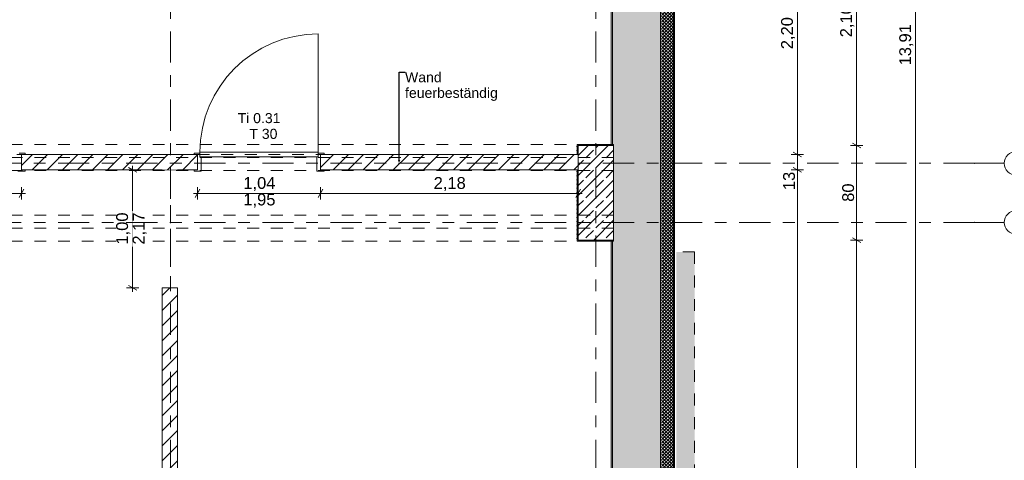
# Model space of a CAD drawing. Header units: metres. Extents: x -3.6 to 84.5, y -11 to 16.8.
# Tile 71 of 78: x 56.9 to 65.2, y 3.3 to 7.1. Entities that reach past the tile are written whole.
import ezdxf

# ---------------------------------------------------------------- set-up
doc = ezdxf.new("R2010")
doc.units = ezdxf.units.M
doc.header["$MEASUREMENT"] = 0
for name, pattern in [('Achse', [0.2, 0.1, -0.05, 0, -0.05]), ('Strichlinie doppelt', [0.546806, 0.264583, -0.105833, 0.070556, -0.105833]), ('Strichlinie eng', [0.115, 0.075, -0.04]), ('Untersicht', [0.1, 0.075, -0.025]), ('Wipeout_Contour', [1, 0, -1])]:
    doc.linetypes.add(name, pattern=pattern)
for name, color, linetype in [('152 - Bemaßung_ Beschriftung.Ausbau', 7, 'Continuous'), ('301 - Elemente.Linie', 7, 'Continuous'), ('302 - Elemente.Schraffur', 7, 'Continuous'), ('451 - Universal.Achsen Raster', 7, 'Continuous'), ('603 - Struktur.Bodenplatte_ Decke Roh', 7, 'Continuous'), ('604 - Struktur.Wand Aussen', 7, 'Continuous'), ('605 - Struktur.Wand Innen', 7, 'Continuous'), ('607 - Struktur.Stütze', 7, 'Continuous'), ('608 - Struktur.Träger', 7, 'Continuous'), ('650 - Abdeckung.Fußboden Aufbau', 7, 'Continuous')]:
    doc.layers.add(name, color=color, linetype=linetype)
doc.styles.add('ERSTELLTER_STIL_2', font='txt')
doc.dimstyles.new('ERSTELLTER_STIL__1', dxfattribs={"dimtxt": 0.1, "dimasz": 0.0532, "dimexe": 0.18, "dimexo": 0.0625, "dimgap": 0, "dimtad": 1, "dimtih": 1, "dimtoh": 1, "dimzin": 0, "dimdsep": 46, "dimtxsty": 'ERSTELLTER_STIL_2', "dimblk": 'ARROWHEAD_2', "dimblk1": 'ARROWHEAD_2', "dimblk2": 'ARROWHEAD_2', "dimcen": 0.09, "dimse1": 1, "dimse2": 1, "dimclrd": 7, "dimclre": 7, "dimclrt": 7, "dimazin": 0, "dimtfac": 1, "dimtdec": 4, "dimtmove": 0, "dimatfit": 3, "dimfxl": 1, "dimtolj": 1, "dimtzin": 0, "dimarcsym": 0})
doc.dimstyles.new('ERSTELLTER_STIL__2', dxfattribs={"dimtxt": 0.1, "dimasz": 0.0532, "dimexe": 0.18, "dimexo": 0.0625, "dimgap": 0, "dimtad": 1, "dimtih": 1, "dimtoh": 1, "dimzin": 0, "dimdsep": 46, "dimtxsty": 'ERSTELLTER_STIL_2', "dimblk": 'ARROWHEAD_2', "dimblk1": 'ARROWHEAD_2', "dimblk2": 'ARROWHEAD_2', "dimcen": 0.09, "dimse1": 1, "dimse2": 1, "dimclrd": 7, "dimclre": 7, "dimclrt": 7, "dimazin": 0, "dimtfac": 1, "dimtdec": 4, "dimtmove": 2, "dimatfit": 3, "dimfxl": 1, "dimtolj": 1, "dimtzin": 0, "dimarcsym": 0})
doc.dimstyles.new('ERSTELLTER_STIL__3', dxfattribs={"dimtxt": 0.1, "dimasz": 0.0532, "dimexe": 0.18, "dimexo": 0.0625, "dimgap": 0, "dimtad": 1, "dimzin": 0, "dimdsep": 46, "dimtxsty": 'ERSTELLTER_STIL_2', "dimblk": 'ARROWHEAD_2', "dimblk1": 'ARROWHEAD_2', "dimblk2": 'ARROWHEAD_2', "dimcen": 0.09, "dimse1": 1, "dimse2": 1, "dimclrd": 7, "dimclre": 7, "dimclrt": 7, "dimazin": 0, "dimtfac": 1, "dimtdec": 4, "dimtmove": 0, "dimatfit": 3, "dimfxl": 1, "dimtolj": 1, "dimtzin": 0, "dimarcsym": 0})
doc.dimstyles.new('ERSTELLTER_STIL__6', dxfattribs={"dimtxt": 0.18, "dimasz": 0.03648, "dimexe": 0.18, "dimexo": 0.0625, "dimgap": 0, "dimtad": 0, "dimtih": 1, "dimtoh": 1, "dimdec": 4, "dimzin": 0, "dimdsep": 46, "dimcen": 0.09, "dimadec": 0, "dimazin": 0, "dimtfac": 1, "dimtdec": 4, "dimtmove": 0, "dimatfit": 3, "dimldrblk": 'ARROWHEAD_11', "dimfxl": 1, "dimtolj": 1, "dimtzin": 0, "dimarcsym": 0})
pattern_1 = [(45, (0, 0), (-0.01767767, 0.01767767), [0, -0.025])]
pattern_2 = [(45, (0, 0), (-0.08485281, 0.08485281), []), (45, (-0.04243, 0.04243), (-0.08485281, 0.08485281), [0.09, -0.03])]
pattern_3 = [(45, (0, 0), (-0.06363961, 0.06363961), [])]

# ---------------------------------------------------------------- blocks, each defined once
blk = doc.blocks.new('*D19')
at = {"layer": '152 - Bemaßung_ Beschriftung.Ausbau', "color": 7, "linetype": 'Continuous', "lineweight": 5}
for p, q in [((57.8625, 5.795), (57.7575, 5.795)), ((57.845, 5.7748), (57.775, 5.8152)), ((57.81, 5.795), (57.81, 5.8292)), ((57.81, 4.795), (57.81, 5.795)), ((57.8625, 4.795), (57.7575, 4.795)), ((57.775, 4.8152), (57.845, 4.7748)), ((57.81, 4.7608), (57.81, 4.795))]:
    blk.add_line(p, q, dxfattribs=at)
at = {"color": 254, "linetype": 'Wipeout_Contour', "lineweight": 0, "ltscale": 231.937891}
blk.add_wipeout([(57.8088, 5.1432), (57.8088, 5.4468), (57.6713, 5.4468), (57.6713, 5.1432)], dxfattribs=at).dxf.layer = '152 - Bemaßung_ Beschriftung.Ausbau'
at = {"layer": '152 - Bemaßung_ Beschriftung.Ausbau', "color": 7, "lineweight": 5, "insert": (57.79, 5.162), "char_height": 0.1, "attachment_point": 7, "rotation": 90, "style": 'ERSTELLTER_STIL_2'}
blk.add_mtext('\\A1;{\\pql;\\fArial|b0|i0|c0|p38;1,00}', dxfattribs=at)
at = {"color": 254, "linetype": 'Wipeout_Contour', "lineweight": 0, "ltscale": 232.495538}
blk.add_wipeout([(57.9488, 5.1432), (57.9488, 5.4468), (57.8113, 5.4468), (57.8113, 5.1432)], dxfattribs=at).dxf.layer = '152 - Bemaßung_ Beschriftung.Ausbau'
at = {"layer": '152 - Bemaßung_ Beschriftung.Ausbau', "color": 7, "lineweight": 5, "insert": (57.93, 5.162), "char_height": 0.1, "attachment_point": 7, "rotation": 90, "style": 'ERSTELLTER_STIL_2'}
blk.add_mtext('\\A1;{\\pql;\\fArial|b0|i0|c0|p38;2,17}', dxfattribs=at)
blk = doc.blocks.new('ARROWHEAD_2')
at = {"color": 0, "linetype": 'Continuous', "lineweight": 0}
for p, q in [((0, 0), (-1, 0)), ((-0.38, -0.66), (0.38, 0.66))]:
    blk.add_line(p, q, dxfattribs=at)
blk = doc.blocks.new('ARROWHEAD_11')
at = {"color": 0, "linetype": 'Continuous', "lineweight": 0}
blk.add_line((0, 0), (-1, 0), dxfattribs=at)
at = {"color": 0, "linetype": 'Continuous', "lineweight": 0, "const_width": 0.25, "flags": 128}
blk.add_lwpolyline([(-0.125, 0, 1), (0.125, 0, 1)], format="xyb", close=True, dxfattribs=at)
blk = doc.blocks.new('*D54')
at = {"layer": '152 - Bemaßung_ Beschriftung.Ausbau', "color": 7, "linetype": 'Continuous', "lineweight": 5}
for p, q in [((53.7602, -4.025), (53.7198, -4.095)), ((53.74, -4.1125), (53.74, -4.0075)), ((53.74, -4.06), (62.275, -4.06)), ((62.2952, -4.025), (62.2548, -4.095)), ((62.275, -4.1125), (62.275, -4.0075))]:
    blk.add_line(p, q, dxfattribs=at)
at = {"layer": '152 - Bemaßung_ Beschriftung.Ausbau', "color": 7, "lineweight": 5, "char_height": 0.1, "attachment_point": 7, "style": 'ERSTELLTER_STIL_2'}
for s, insert in [('\\A1;{\\pql;\\fArial|b0|i0|c0|p38;8,53\\fArial|b0|i0|c0|p38;\\A1{\\H.66x;\\S5^  ;}}', (57.8494, -4.0594)), ('\\A1;{\\pql;\\fArial|b0|i0|c0|p38;11}', (62.2669, -4.0505))]:
    blk.add_mtext(s, dxfattribs=dict(at, insert=insert))
blk = doc.blocks.new('*D55')
at = {"layer": '152 - Bemaßung_ Beschriftung.Ausbau', "color": 7, "linetype": 'Continuous', "lineweight": 5}
for p, q in [((62.2952, -4.025), (62.2548, -4.095)), ((62.275, -4.1125), (62.275, -4.0075)), ((62.275, -4.06), (62.385, -4.06)), ((62.3648, -4.095), (62.4052, -4.025)), ((62.385, -4.1125), (62.385, -4.0075)), ((62.385, -4.06), (62.4192, -4.06))]:
    blk.add_line(p, q, dxfattribs=at)
blk = doc.blocks.new('*D96')
at = {"layer": '152 - Bemaßung_ Beschriftung.Ausbau', "color": 7, "linetype": 'Continuous', "lineweight": 5}
for p, q in [((63.435, 0.37), (63.435, 5.795)), ((63.4875, 0.37), (63.3825, 0.37)), ((63.4, 0.3902), (63.47, 0.3498)), ((63.435, 0.005), (63.435, 0.37)), ((63.4875, 0.005), (63.3825, 0.005)), ((63.4, 0.0252), (63.47, -0.0152)), ((63.435, -0.105), (63.435, 0.005))]:
    blk.add_line(p, q, dxfattribs=at)
at = {"layer": '152 - Bemaßung_ Beschriftung.Ausbau', "color": 7, "lineweight": 5, "insert": (63.4167, 0.0866), "char_height": 0.1, "attachment_point": 7, "rotation": 90, "style": 'ERSTELLTER_STIL_2'}
blk.add_mtext('\\A1;{\\pql;\\fArial|b0|i0|c0|p38;36\\fArial|b0|i0|c0|p38;\\A1{\\H.66x;\\S5^  ;}}', dxfattribs=at)
blk = doc.blocks.new('*D97')
at = {"layer": '152 - Bemaßung_ Beschriftung.Ausbau', "color": 7, "linetype": 'Continuous', "lineweight": 5}
for p, q in [((63.4875, 5.795), (63.3825, 5.795)), ((63.4, 5.8152), (63.47, 5.7748)), ((63.435, 0.37), (63.435, 5.795)), ((63.4, 0.3902), (63.47, 0.3498))]:
    blk.add_line(p, q, dxfattribs=at)
at = {"layer": '152 - Bemaßung_ Beschriftung.Ausbau', "color": 7, "lineweight": 5, "char_height": 0.1, "attachment_point": 7, "rotation": 90, "style": 'ERSTELLTER_STIL_2'}
for s, insert in [('\\A1;{\\pql;\\fArial|b0|i0|c0|p38;13}', (63.415, 5.623)), ('\\A1;{\\pql;\\fArial|b0|i0|c0|p38;5,42\\fArial|b0|i0|c0|p38;\\A1{\\H.66x;\\S5^  ;}}', (63.4344, 2.8485))]:
    blk.add_mtext(s, dxfattribs=dict(at, insert=insert))
blk = doc.blocks.new('*D98')
at = {"layer": '152 - Bemaßung_ Beschriftung.Ausbau', "color": 7, "linetype": 'Continuous', "lineweight": 5}
for p, q in [((63.4875, 5.925), (63.3825, 5.925)), ((63.4, 5.9452), (63.47, 5.9048)), ((63.435, 5.795), (63.435, 5.925)), ((63.4875, 5.795), (63.3825, 5.795)), ((63.4, 5.8152), (63.47, 5.7748))]:
    blk.add_line(p, q, dxfattribs=at)
blk = doc.blocks.new('*D99')
at = {"layer": '152 - Bemaßung_ Beschriftung.Ausbau', "color": 7, "linetype": 'Continuous', "lineweight": 5}
for p, q in [((63.4875, 8.125), (63.3825, 8.125)), ((63.4, 8.1452), (63.47, 8.1048)), ((63.435, 5.925), (63.435, 8.125)), ((63.4875, 5.925), (63.3825, 5.925)), ((63.4, 5.9452), (63.47, 5.9048))]:
    blk.add_line(p, q, dxfattribs=at)
at = {"layer": '152 - Bemaßung_ Beschriftung.Ausbau', "color": 7, "lineweight": 5, "char_height": 0.1, "attachment_point": 7, "rotation": 90, "style": 'ERSTELLTER_STIL_2'}
for s, insert in [('\\A1;{\\pql;\\fArial|b0|i0|c0|p38;13}', (63.415, 7.953)), ('\\A1;{\\pql;\\fArial|b0|i0|c0|p38;2,20}', (63.415, 6.8161))]:
    blk.add_mtext(s, dxfattribs=dict(at, insert=insert))
blk = doc.blocks.new('*D104')
at = {"layer": '152 - Bemaßung_ Beschriftung.Ausbau', "color": 7, "linetype": 'Continuous', "lineweight": 5}
for p, q in [((64.435, 13.805), (64.435, 13.8392)), ((64.4875, 13.805), (64.3825, 13.805)), ((64.47, 13.7848), (64.4, 13.8252)), ((64.435, -0.105), (64.435, 13.805)), ((64.4875, -0.105), (64.3825, -0.105)), ((64.4, -0.0848), (64.47, -0.1252)), ((64.435, -0.1392), (64.435, -0.105))]:
    blk.add_line(p, q, dxfattribs=at)
at = {"layer": '152 - Bemaßung_ Beschriftung.Ausbau', "color": 7, "lineweight": 5, "insert": (64.415, 6.679), "char_height": 0.1, "attachment_point": 7, "rotation": 90, "style": 'ERSTELLTER_STIL_2'}
blk.add_mtext('\\A1;{\\pql;\\fArial|b0|i0|c0|p38;13,91}', dxfattribs=at)
blk = doc.blocks.new('*D107')
at = {"layer": '152 - Bemaßung_ Beschriftung.Ausbau', "color": 7, "linetype": 'Continuous', "lineweight": 5}
for p, q in [((63.935, 0.7), (63.935, 5.2)), ((63.9875, 0.7), (63.8825, 0.7)), ((63.9, 0.7202), (63.97, 0.6798)), ((63.935, 0.25), (63.935, 0.7)), ((63.9875, 0.25), (63.8825, 0.25)), ((63.9, 0.2702), (63.97, 0.2298)), ((63.935, 0.005), (63.935, 0.25))]:
    blk.add_line(p, q, dxfattribs=at)
at = {"layer": '152 - Bemaßung_ Beschriftung.Ausbau', "color": 7, "lineweight": 5, "insert": (63.915, 0.3991), "char_height": 0.1, "attachment_point": 7, "rotation": 90, "style": 'ERSTELLTER_STIL_2'}
blk.add_mtext('\\A1;{\\pql;\\fArial|b0|i0|c0|p38;45}', dxfattribs=at)
blk = doc.blocks.new('*D108')
at = {"layer": '152 - Bemaßung_ Beschriftung.Ausbau', "color": 7, "linetype": 'Continuous', "lineweight": 5}
for p, q in [((63.9875, 5.2), (63.8825, 5.2)), ((63.9, 5.2202), (63.97, 5.1798)), ((63.935, 0.7), (63.935, 5.2)), ((63.9, 0.7202), (63.97, 0.6798))]:
    blk.add_line(p, q, dxfattribs=at)
at = {"layer": '152 - Bemaßung_ Beschriftung.Ausbau', "color": 7, "lineweight": 5, "insert": (63.915, 2.817), "char_height": 0.1, "attachment_point": 7, "rotation": 90, "style": 'ERSTELLTER_STIL_2'}
blk.add_mtext('\\A1;{\\pql;\\fArial|b0|i0|c0|p38;4,50}', dxfattribs=at)
blk = doc.blocks.new('*D109')
at = {"layer": '152 - Bemaßung_ Beschriftung.Ausbau', "color": 7, "linetype": 'Continuous', "lineweight": 5}
for p, q in [((63.9875, 6), (63.8825, 6)), ((63.9, 6.0202), (63.97, 5.9798)), ((63.935, 5.2), (63.935, 6)), ((63.9875, 5.2), (63.8825, 5.2)), ((63.9, 5.2202), (63.97, 5.1798))]:
    blk.add_line(p, q, dxfattribs=at)
at = {"layer": '152 - Bemaßung_ Beschriftung.Ausbau', "color": 7, "lineweight": 5, "insert": (63.915, 5.5241), "char_height": 0.1, "attachment_point": 7, "rotation": 90, "style": 'ERSTELLTER_STIL_2'}
blk.add_mtext('\\A1;{\\pql;\\fArial|b0|i0|c0|p38;80}', dxfattribs=at)
blk = doc.blocks.new('*D110')
at = {"layer": '152 - Bemaßung_ Beschriftung.Ausbau', "color": 7, "linetype": 'Continuous', "lineweight": 5}
for p, q in [((63.9875, 8.1), (63.8825, 8.1)), ((63.9, 8.1202), (63.97, 8.0798)), ((63.935, 6), (63.935, 8.1)), ((63.9875, 6), (63.8825, 6)), ((63.9, 6.0202), (63.97, 5.9798))]:
    blk.add_line(p, q, dxfattribs=at)
at = {"layer": '152 - Bemaßung_ Beschriftung.Ausbau', "color": 7, "lineweight": 5, "insert": (63.915, 6.917), "char_height": 0.1, "attachment_point": 7, "rotation": 90, "style": 'ERSTELLTER_STIL_2'}
blk.add_mtext('\\A1;{\\pql;\\fArial|b0|i0|c0|p38;2,10}', dxfattribs=at)
blk = doc.blocks.new('*D176')
at = {"layer": '152 - Bemaßung_ Beschriftung.Ausbau', "color": 7, "linetype": 'Continuous', "lineweight": 5}
for p, q in [((62.2952, 15.89), (62.2548, 15.82)), ((62.275, 15.8025), (62.275, 15.9075))]:
    blk.add_line(p, q, dxfattribs=at)
blk = doc.blocks.new('*D177')
at = {"layer": '152 - Bemaßung_ Beschriftung.Ausbau', "color": 7, "linetype": 'Continuous', "lineweight": 5}
for p, q in [((62.2952, 15.89), (62.2548, 15.82)), ((62.275, 15.8025), (62.275, 15.9075)), ((62.275, 15.855), (62.385, 15.855)), ((62.3648, 15.82), (62.4052, 15.89)), ((62.385, 15.8025), (62.385, 15.9075)), ((62.385, 15.855), (62.4192, 15.855))]:
    blk.add_line(p, q, dxfattribs=at)
blk = doc.blocks.new('*D183')
at = {"layer": '152 - Bemaßung_ Beschriftung.Ausbau', "color": 7, "linetype": 'Continuous', "lineweight": 5}
for p, q in [((62.2952, 14.89), (62.2548, 14.82)), ((62.275, 14.8025), (62.275, 14.9075))]:
    blk.add_line(p, q, dxfattribs=at)
blk = doc.blocks.new('*D184')
at = {"layer": '152 - Bemaßung_ Beschriftung.Ausbau', "color": 7, "linetype": 'Continuous', "lineweight": 5}
for p, q in [((62.2952, 14.89), (62.2548, 14.82)), ((62.275, 14.8025), (62.275, 14.9075)), ((62.275, 14.855), (62.385, 14.855)), ((62.3648, 14.82), (62.4052, 14.89)), ((62.385, 14.8025), (62.385, 14.9075)), ((62.385, 14.855), (62.4192, 14.855))]:
    blk.add_line(p, q, dxfattribs=at)
blk = doc.blocks.new('*D211')
at = {"layer": '152 - Bemaßung_ Beschriftung.Ausbau', "color": 7, "linetype": 'Continuous', "lineweight": 5}
for p, q in [((58.3258, 5.595), (58.36, 5.595)), ((58.3802, 5.63), (58.3398, 5.56)), ((58.36, 5.5425), (58.36, 5.6475)), ((58.36, 5.595), (59.4, 5.595)), ((59.4202, 5.63), (59.3798, 5.56)), ((59.4, 5.5425), (59.4, 5.6475))]:
    blk.add_line(p, q, dxfattribs=at)
at = {"layer": '152 - Bemaßung_ Beschriftung.Ausbau', "color": 7, "lineweight": 5, "char_height": 0.1, "attachment_point": 7, "style": 'ERSTELLTER_STIL_2'}
for s, insert in [('\\A1;{\\pql;\\fArial|b0|i0|c0|p38;1,04}', (58.747, 5.615)), ('\\A1;{\\pql;\\fArial|b0|i0|c0|p38;1,95}', (58.747, 5.475))]:
    blk.add_mtext(s, dxfattribs=dict(at, insert=insert))
blk = doc.blocks.new('*D212')
at = {"layer": '152 - Bemaßung_ Beschriftung.Ausbau', "color": 7, "linetype": 'Continuous', "lineweight": 5}
for p, q in [((59.4202, 5.63), (59.3798, 5.56)), ((59.4, 5.5425), (59.4, 5.6475)), ((59.4, 5.595), (61.58, 5.595)), ((61.5598, 5.56), (61.6002, 5.63)), ((61.58, 5.5425), (61.58, 5.6475)), ((61.58, 5.595), (61.6142, 5.595))]:
    blk.add_line(p, q, dxfattribs=at)
at = {"layer": '152 - Bemaßung_ Beschriftung.Ausbau', "color": 7, "lineweight": 5, "insert": (60.357, 5.615), "char_height": 0.1, "attachment_point": 7, "style": 'ERSTELLTER_STIL_2'}
blk.add_mtext('\\A1;{\\pql;\\fArial|b0|i0|c0|p38;2,18}', dxfattribs=at)
blk = doc.blocks.new('*D214')
at = {"layer": '152 - Bemaßung_ Beschriftung.Ausbau', "color": 7, "linetype": 'Continuous', "lineweight": 5}
for p, q in [((55.8502, 5.63), (55.8098, 5.56)), ((55.83, 5.5425), (55.83, 5.6475)), ((55.83, 5.595), (56.87, 5.595)), ((56.8498, 5.56), (56.8902, 5.63)), ((56.87, 5.5425), (56.87, 5.6475)), ((56.87, 5.595), (56.9042, 5.595))]:
    blk.add_line(p, q, dxfattribs=at)
at = {"layer": '152 - Bemaßung_ Beschriftung.Ausbau', "color": 7, "lineweight": 5, "char_height": 0.1, "attachment_point": 7, "style": 'ERSTELLTER_STIL_2'}
for s, insert in [('\\A1;{\\pql;\\fArial|b0|i0|c0|p38;1,04}', (56.217, 5.615)), ('\\A1;{\\pql;\\fArial|b0|i0|c0|p38;1,95}', (56.217, 5.475))]:
    blk.add_mtext(s, dxfattribs=dict(at, insert=insert))
blk = doc.blocks.new('*D278')
at = {"layer": '152 - Bemaßung_ Beschriftung.Ausbau', "color": 7, "linetype": 'Continuous', "lineweight": 5}
for p, q in [((54.6202, 15.39), (54.5798, 15.32)), ((54.6, 15.3025), (54.6, 15.4075)), ((54.6, 15.355), (61.87, 15.355)), ((61.8902, 15.39), (61.8498, 15.32)), ((61.87, 15.3025), (61.87, 15.4075))]:
    blk.add_line(p, q, dxfattribs=at)
at = {"layer": '152 - Bemaßung_ Beschriftung.Ausbau', "color": 7, "lineweight": 5, "insert": (58.102, 15.375), "char_height": 0.1, "attachment_point": 7, "style": 'ERSTELLTER_STIL_2'}
blk.add_mtext('\\A1;{\\pql;\\fArial|b0|i0|c0|p38;7,27}', dxfattribs=at)
blk = doc.blocks.new('*D279')
at = {"layer": '152 - Bemaßung_ Beschriftung.Ausbau', "color": 7, "linetype": 'Continuous', "lineweight": 5}
for p, q in [((61.8902, 15.39), (61.8498, 15.32)), ((61.87, 15.3025), (61.87, 15.4075)), ((61.87, 15.355), (62.275, 15.355)), ((62.2952, 15.39), (62.2548, 15.32)), ((62.275, 15.3025), (62.275, 15.4075))]:
    blk.add_line(p, q, dxfattribs=at)
at = {"layer": '152 - Bemaßung_ Beschriftung.Ausbau', "color": 7, "lineweight": 5, "char_height": 0.1, "attachment_point": 7, "style": 'ERSTELLTER_STIL_2'}
for s, insert in [('\\A1;{\\pql;\\fArial|b0|i0|c0|p38;40\\fArial|b0|i0|c0|p38;\\A1{\\H.66x;\\S5^  ;}}', (61.9716, 15.3734)), ('\\A1;{\\pql;\\fArial|b0|i0|c0|p38;11}', (62.2661, 15.3645))]:
    blk.add_mtext(s, dxfattribs=dict(at, insert=insert))
blk = doc.blocks.new('*D280')
at = {"layer": '152 - Bemaßung_ Beschriftung.Ausbau', "color": 7, "linetype": 'Continuous', "lineweight": 5}
for p, q in [((62.2952, 15.39), (62.2548, 15.32)), ((62.275, 15.3025), (62.275, 15.4075)), ((62.275, 15.355), (62.385, 15.355)), ((62.3648, 15.32), (62.4052, 15.39)), ((62.385, 15.3025), (62.385, 15.4075)), ((62.385, 15.355), (62.4192, 15.355))]:
    blk.add_line(p, q, dxfattribs=at)
blk = doc.blocks.new('*D311')
at = {"layer": '152 - Bemaßung_ Beschriftung.Ausbau', "color": 7, "linetype": 'Continuous', "lineweight": 5}
for p, q in [((58.2102, -4.525), (58.1698, -4.595)), ((58.19, -4.6125), (58.19, -4.5075)), ((58.19, -4.56), (61.87, -4.56)), ((61.8902, -4.525), (61.8498, -4.595)), ((61.87, -4.6125), (61.87, -4.5075))]:
    blk.add_line(p, q, dxfattribs=at)
at = {"layer": '152 - Bemaßung_ Beschriftung.Ausbau', "color": 7, "lineweight": 5, "insert": (59.897, -4.54), "char_height": 0.1, "attachment_point": 7, "style": 'ERSTELLTER_STIL_2'}
blk.add_mtext('\\A1;{\\pql;\\fArial|b0|i0|c0|p38;3,68}', dxfattribs=at)
blk = doc.blocks.new('*D312')
at = {"layer": '152 - Bemaßung_ Beschriftung.Ausbau', "color": 7, "linetype": 'Continuous', "lineweight": 5}
for p, q in [((61.8902, -4.525), (61.8498, -4.595)), ((61.87, -4.6125), (61.87, -4.5075)), ((61.87, -4.56), (62.275, -4.56)), ((62.2952, -4.525), (62.2548, -4.595)), ((62.275, -4.6125), (62.275, -4.5075))]:
    blk.add_line(p, q, dxfattribs=at)
at = {"layer": '152 - Bemaßung_ Beschriftung.Ausbau', "color": 7, "lineweight": 5, "char_height": 0.1, "attachment_point": 7, "style": 'ERSTELLTER_STIL_2'}
for s, insert in [('\\A1;{\\pql;\\fArial|b0|i0|c0|p38;40\\fArial|b0|i0|c0|p38;\\A1{\\H.66x;\\S5^  ;}}', (61.9716, -4.5416)), ('\\A1;{\\pql;\\fArial|b0|i0|c0|p38;11}', (62.2623, -4.5505))]:
    blk.add_mtext(s, dxfattribs=dict(at, insert=insert))
blk = doc.blocks.new('*D313')
at = {"layer": '152 - Bemaßung_ Beschriftung.Ausbau', "color": 7, "linetype": 'Continuous', "lineweight": 5}
for p, q in [((62.2952, -4.525), (62.2548, -4.595)), ((62.275, -4.6125), (62.275, -4.5075)), ((62.275, -4.56), (62.385, -4.56)), ((62.3648, -4.595), (62.4052, -4.525)), ((62.385, -4.6125), (62.385, -4.5075)), ((62.385, -4.56), (62.4192, -4.56))]:
    blk.add_line(p, q, dxfattribs=at)

msp = doc.modelspace()

# ---------------------------------------------------------------- hatches: boundary and pattern name
at = {"layer": '302 - Elemente.Schraffur', "linetype": 'Continuous', "lineweight": 0, "true_color": 0x2f2f2f}
msp.add_hatch(color=250, dxfattribs=at).paths.add_polyline_path([(62.565, 5.1), (62.41, 5.1), (62.41, -1.7492), (62.565, -1.7492)])
at = {"layer": '604 - Struktur.Wand Aussen', "linetype": 'Continuous', "lineweight": 0, "true_color": 0x000000}
h = msp.add_hatch(dxfattribs=at)
h.set_pattern_fill('Verputz_0001', color=18, style=0, pattern_type=2)
h.set_pattern_definition([(0, (0, 0), (0, 0.08660254), [0, -0.05]), (0, (0.025, 0.0433), (0, 0.08660254), [0, -0.05])])
h.paths.add_polyline_path([(62.385, 13.805), (62.385, -0.105), (62.395, -0.105), (62.395, 13.805)])
h = msp.add_hatch(dxfattribs=at)
h.set_pattern_fill('Dämmung__hart_2_0001', color=18, style=0, pattern_type=2)
h.set_pattern_definition([(135, (0, 0), (0.0141421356, 0.0141421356), []), (225, (0, 0), (-0.0141421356, 0.0141421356), [])])
h.paths.add_polyline_path([(62.285, 13.705), (62.285, -0.005), (62.385, -0.005), (62.385, 13.705)])
h = msp.add_hatch(dxfattribs=at)
h.set_pattern_fill('Beton__Stahlbeton_0001', color=18, style=0, pattern_type=2)
h.set_pattern_definition(pattern_2)
h.paths.add_polyline_path([(61.87, 0.7), (61.88, 0.7), (61.88, 0.37), (62.275, 0.37), (62.275, 13.31), (61.88, 13.31), (61.88, 13), (61.87, 13), (61.87, 8.5), (61.88, 8.5), (61.88, 8.1), (61.87, 8.1), (61.87, 6), (61.88, 6), (61.88, 5.2), (61.87, 5.2)])
h = msp.add_hatch(dxfattribs=at)
h.set_pattern_fill('Gips_0001', color=18, style=0, pattern_type=2)
h.set_pattern_definition(pattern_1)
h.paths.add_polyline_path([(61.86, 6.01), (61.87, 6.01), (61.87, 8.09), (61.86, 8.09)])
h = msp.add_hatch(dxfattribs=at)
h.set_pattern_fill('Gips_0001', color=18, style=0, pattern_type=2)
h.set_pattern_definition(pattern_1)
h.paths.add_polyline_path([(61.87, 5.19), (61.86, 5.19), (61.86, 0.71), (61.87, 0.71)])
at = {"layer": '607 - Struktur.Stütze', "linetype": 'Continuous', "lineweight": 0, "true_color": 0x000000}
h = msp.add_hatch(dxfattribs=at)
h.set_pattern_fill('Gips_0001', color=18, style=0, pattern_type=2)
h.set_pattern_definition(pattern_1)
h.paths.add_polyline_path([(61.86, 6), (61.87, 6), (61.87, 6.01), (61.86, 6.01)])
h = msp.add_hatch(dxfattribs=at)
h.set_pattern_fill('Gips_0001', color=18, style=0, pattern_type=2)
h.set_pattern_definition(pattern_1)
h.paths.add_polyline_path([(61.86, 5.19), (61.87, 5.19), (61.87, 5.2), (61.86, 5.2)])

# ---------------------------------------------------------------- linework, layer by layer
at = {"layer": '301 - Elemente.Linie', "color": 253, "linetype": 'Strichlinie eng', "lineweight": 13, "true_color": 0xa0a0a0, "flags": 128}
for points in [[(62.565, 5.1), (62.41, 5.1)], [(62.565, 5.1), (62.565, -1.7494)]]:
    msp.add_lwpolyline(points, dxfattribs=at)
at = {"layer": '451 - Universal.Achsen Raster', "color": 160, "linetype": 'Strichlinie doppelt', "lineweight": 9, "true_color": 0x3232ff}
for p, q in [((61.73, -10.585), (61.73, 16.355)), ((64.935, 5.85), (65.185, 5.85)), ((64.935, 5.35), (65.185, 5.35))]:
    msp.add_line(p, q, dxfattribs=at)
at = {"layer": '451 - Universal.Achsen Raster', "color": 160, "linetype": 'Continuous', "lineweight": 9, "true_color": 0x3232ff}
for centre in [(65.285, 5.85), (65.285, 5.35)]:
    msp.add_circle(centre, 0.1, dxfattribs=at)
at = {"layer": '451 - Universal.Achsen Raster', "color": 160, "linetype": 'Strichlinie doppelt', "lineweight": 9, "true_color": 0x3232ff}
for p in [(64.935, 5.85), (64.935, 5.85), (64.935, 5.35), (64.935, 5.35)]:
    msp.add_point(p, dxfattribs=at)
at = {"layer": '603 - Struktur.Bodenplatte_ Decke Roh', "color": 7, "linetype": 'Continuous', "lineweight": 13, "flags": 128}
msp.add_lwpolyline([(-0.015, 0.005), (52.315, 0.005), (52.315, 0.045), (54.38, 0.045), (54.38, 0.005), (62.275, 0.005), (62.275, 13.695), (-0.015, 13.695)], close=True, dxfattribs=at)
at = {"layer": '604 - Struktur.Wand Aussen', "color": 7, "linetype": 'Continuous', "lineweight": 13}
msp.add_line((62.385, -0.005), (62.385, 13.705), dxfattribs=at)
at = {"layer": '604 - Struktur.Wand Aussen', "color": 7, "linetype": 'Continuous', "lineweight": 18}
for p, q in [((62.275, 0.37), (62.275, 13.31)), ((61.87, 8.1), (61.87, 6)), ((61.87, 5.2), (61.87, 0.7))]:
    msp.add_line(p, q, dxfattribs=at)
at = {"layer": '604 - Struktur.Wand Aussen', "color": 7, "linetype": 'Continuous', "lineweight": 13, "flags": 128}
for points in [[(62.395, -0.115), (62.395, 13.805)], [(61.86, 8.09), (61.86, 6.01)], [(61.86, 5.19), (61.86, 0.71)]]:
    msp.add_lwpolyline(points, dxfattribs=at)
at = {"layer": '605 - Struktur.Wand Innen', "color": 7, "linetype": 'Continuous', "lineweight": 18}
msp.add_line((58.19, 5.795), (58.06, 5.795), dxfattribs=at)
msp.add_line((58.19, 5.795), (58.06, 5.795), dxfattribs=at)
at = {"layer": '608 - Struktur.Träger', "color": 7, "linetype": 'Untersicht', "lineweight": 13}
for p, q in [((0.38, 6.01), (61.88, 6.01)), ((61.88, 5.79), (61.88, 6.01)), ((0.38, 5.41), (61.88, 5.41)), ((61.88, 5.19), (61.88, 5.41)), ((0.38, 5.19), (61.88, 5.19))]:
    msp.add_line(p, q, dxfattribs=at)
at = {"layer": '608 - Struktur.Träger', "color": 7, "linetype": 'Achse', "lineweight": 9}
msp.add_line((0.38, 5.3), (61.88, 5.3), dxfattribs=at)
at = {"layer": '650 - Abdeckung.Fußboden Aufbau', "color": 7, "linetype": 'Continuous', "lineweight": 13, "flags": 128}
for points in [[(61.57, 5.925), (61.57, 6.01), (61.86, 6.01), (61.86, 8.09), (61.57, 8.09), (61.57, 8.125), (56.86, 8.125)], [(58.13, 5.795), (56.87, 5.795), (56.87, 5.925)], [(56.87, 5.925), (58.36, 5.925)], [(58.13, 4.795), (58.19, 4.795), (58.19, 0.71), (58.29, 0.71), (58.29, 0.38), (61.57, 0.38), (61.57, 0.71), (61.86, 0.71), (61.86, 5.19), (61.57, 5.19), (61.57, 5.795), (59.4, 5.795), (59.4, 5.925)], [(58.36, 5.925), (58.36, 5.795), (58.13, 5.795)], [(59.4, 5.925), (61.57, 5.925)], [(54.69, 5.19), (54.59, 5.19), (54.59, 0.71), (54.69, 0.71), (54.69, 0.38), (57.97, 0.38), (57.97, 0.71), (58.06, 0.71), (58.06, 4.795), (58.13, 4.795)]]:
    msp.add_lwpolyline(points, dxfattribs=at)
at = {"layer": '650 - Abdeckung.Fußboden Aufbau', "color": 7, "linetype": 'Strichlinie eng', "lineweight": 13, "flags": 128}
for points in [[(55.83, 5.925), (56.87, 5.925)], [(58.36, 5.925), (59.4, 5.925)], [(58.13, 4.795), (58.13, 5.795)]]:
    msp.add_lwpolyline(points, dxfattribs=at)

# ---------------------------------------------------------------- texts
at = {"layer": '152 - Bemaßung_ Beschriftung.Ausbau', "color": 7, "linetype": 'Continuous', "lineweight": 9, "insert": (60.1149, 6.621), "char_height": 0.085, "attachment_point": 1, "line_spacing_factor": 0.930574, "style": 'ERSTELLTER_STIL_2'}
msp.add_mtext('\\A1;{\\pql;\\fArial|b0|i0|c0|p38;Wand\\P\\pql;\\fArial|b0|i0|c0|p38;feuerbeständig}', dxfattribs=at)
at = {"layer": '605 - Struktur.Wand Innen', "color": 7, "lineweight": 9, "char_height": 0.085, "style": 'ERSTELLTER_STIL_2'}
for s, insert, attachment_point in [('\\A1;{\\pqc;\\pt0;\\fArial|b0|i0|c0|p38;Ti 0.31}', (58.88, 6.1891), 8), ('\\A1;{\\pqr;\\pt0;\\fArial|b0|i0|c0|p38;}', (58.7327, 6.1614), 3), ('\\A1;{\\pql;\\pt0;\\fArial|b0|i0|c0|p38;T 30}', (58.798, 6.142), 1)]:
    msp.add_mtext(s, dxfattribs=dict(at, insert=insert, attachment_point=attachment_point))

# ---------------------------------------------------------------- dimensions: what is measured, and where the dimension line sits
at = {"layer": '152 - Bemaßung_ Beschriftung.Ausbau', "color": 7, "linetype": 'Continuous', "lineweight": 5}
for base, p1, p2, dimstyle, picture, middle in [((62.275, 15.855), (62.275, 13.695), (62.275, 6.845), 'ERSTELLTER_STIL__1', '*D176', (62.271853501, 15.9250000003)), ((62.385, 15.855), (62.275, 6.845), (62.385, 13.805), 'ERSTELLTER_STIL__2', '*D177', (62.3409, 15.9145)), ((62.275, 15.355), (61.87, 6.85), (62.275, 6.845), 'ERSTELLTER_STIL__1', '*D279', (62.1828662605, 15.4250000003)), ((61.87, 15.355), (54.6, 10.75), (61.87, 6.85), 'ERSTELLTER_STIL__1', '*D278', (58.2318, 15.425)), ((62.385, 15.355), (62.275, 6.845), (62.385, 13.805), 'ERSTELLTER_STIL__2', '*D280', (62.3423, 15.4145)), ((62.275, 14.855), (62.275, 13.695), (62.275, 6.845), 'ERSTELLTER_STIL__1', '*D183', (62.271853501, 14.9250000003)), ((62.385, 14.855), (62.275, 6.845), (62.385, 13.805), 'ERSTELLTER_STIL__2', '*D184', (62.3425, 14.9145)), ((62.275, -4.5599999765), (61.87, 6.85), (62.275, 6.845), 'ERSTELLTER_STIL__1', '*D312', (62.1828662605, -4.4899999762)), ((62.385, -4.06), (62.275, 6.845), (62.385, -0.105), 'ERSTELLTER_STIL__2', '*D55', (62.3431, -4.0005)), ((62.385, -4.56), (62.275, 6.845), (62.385, -0.105), 'ERSTELLTER_STIL__2', '*D313', (62.3385, -4.5005))]:
    dim = msp.add_linear_dim(base=base, p1=p1, p2=p2, dimstyle=dimstyle, dxfattribs=at)
    dim.commit()
    dim.dimension.update_dxf_attribs({"geometry": picture, "text_midpoint": middle, "dimtype": 160})
for base, p1, p2, picture, middle in [((64.435, 13.805), (62.385, -0.105), (62.385, 13.805), '*D104', (64.365, 6.847)), ((63.935, 8.1), (61.58, 6), (61.58, 8.1), '*D110', (63.865, 7.0468)), ((63.935, 5.2), (61.88, 0.7), (61.58, 5.2), '*D108', (63.865, 2.9468)), ((63.935, 0.7), (61.88, 0.25), (61.88, 0.7), '*D107', (63.865, 0.4753))]:
    dim = msp.add_linear_dim(base=base, p1=p1, p2=p2, angle=90, dimstyle='ERSTELLTER_STIL__3', dxfattribs=at)
    dim.commit()
    dim.dimension.update_dxf_attribs({"geometry": picture, "text_midpoint": middle, "dimtype": 160, "text_rotation": 90})

# ---------------------------------------------------------------- next in the draw order: wipeouts: each hides what was drawn before it
at = {"color": 254, "linetype": 'Wipeout_Contour', "lineweight": 0, "ltscale": 231.655136}
msp.add_wipeout([(56.87, 5.925), (56.87, 5.795), (58.36, 5.795), (58.36, 5.925)], dxfattribs=at).dxf.layer = '605 - Struktur.Wand Innen'
at = {"color": 254, "linetype": 'Wipeout_Contour', "lineweight": 0, "ltscale": 243.097769}
msp.add_wipeout([(59.4, 5.795), (61.58, 5.795), (61.58, 5.925), (59.4, 5.925)], dxfattribs=at).dxf.layer = '605 - Struktur.Wand Innen'
at = {"color": 254, "linetype": 'Wipeout_Contour', "lineweight": 0, "ltscale": 232.908549}
msp.add_wipeout([(58.06, 0.7), (58.19, 0.7), (58.19, 4.795), (58.06, 4.795)], dxfattribs=at).dxf.layer = '605 - Struktur.Wand Innen'

# ---------------------------------------------------------------- next in the draw order: hatches: boundary and pattern name
at = {"layer": '605 - Struktur.Wand Innen', "linetype": 'Continuous', "lineweight": 0, "true_color": 0x000000}
h = msp.add_hatch(dxfattribs=at)
h.set_pattern_fill('MW_Ziegel_0001', color=18, style=0, pattern_type=2)
h.set_pattern_definition(pattern_3)
h.paths.add_polyline_path([(56.87, 5.925), (56.87, 5.795), (58.36, 5.795), (58.36, 5.925)])
h = msp.add_hatch(dxfattribs=at)
h.set_pattern_fill('MW_Ziegel_0001', color=18, style=0, pattern_type=2)
h.set_pattern_definition(pattern_3)
h.paths.add_polyline_path([(59.4, 5.795), (61.58, 5.795), (61.58, 5.925), (59.4, 5.925)])
h = msp.add_hatch(dxfattribs=at)
h.set_pattern_fill('MW_Ziegel_0001', color=18, style=0, pattern_type=2)
h.set_pattern_definition(pattern_3)
h.paths.add_polyline_path([(58.06, 0.7), (58.19, 0.7), (58.19, 4.795), (58.06, 4.795)])
at = {"layer": '607 - Struktur.Stütze', "linetype": 'Continuous', "lineweight": 0, "true_color": 0x000000}
h = msp.add_hatch(dxfattribs=at)
h.set_pattern_fill('Gips_0001', color=18, style=0, pattern_type=2)
h.set_pattern_definition(pattern_1)
h.paths.add_polyline_path([(61.57, 6.01), (61.57, 5.925), (61.58, 5.925), (61.58, 6), (61.86, 6), (61.86, 6.01)])
h = msp.add_hatch(dxfattribs=at)
h.set_pattern_fill('Beton__Stahlbeton_0001', color=18, style=0, pattern_type=2)
h.set_pattern_definition(pattern_2)
h.paths.add_polyline_path([(61.58, 5.2), (61.88, 5.2), (61.88, 6), (61.58, 6)])
h = msp.add_hatch(dxfattribs=at)
h.set_pattern_fill('Gips_0001', color=18, style=0, pattern_type=2)
h.set_pattern_definition(pattern_1)
h.paths.add_polyline_path([(61.57, 5.795), (61.57, 5.19), (61.86, 5.19), (61.86, 5.2), (61.58, 5.2), (61.58, 5.795)])

# ---------------------------------------------------------------- next in the draw order: linework, layer by layer
at = {"layer": '451 - Universal.Achsen Raster', "color": 160, "linetype": 'Strichlinie doppelt', "lineweight": 9, "true_color": 0x3232ff}
msp.add_line((58.13, -10.585), (58.13, 16.355), dxfattribs=at)
at = {"layer": '605 - Struktur.Wand Innen', "color": 7, "linetype": 'Continuous', "lineweight": 13}
for p, q in [((59.38, 5.945), (59.38, 6.945)), ((56.85, 5.935), (56.9, 5.935)), ((56.9, 5.925), (56.87, 5.925)), ((56.87, 5.925), (56.87, 5.795)), ((56.9, 5.935), (56.9, 5.925)), ((58.38, 5.935), (58.33, 5.935)), ((58.33, 5.935), (58.33, 5.925)), ((58.33, 5.925), (58.36, 5.925)), ((58.36, 5.925), (58.36, 5.795)), ((58.38, 5.945), (58.38, 5.905)), ((59.38, 5.945), (58.38, 5.945)), ((58.38, 5.905), (58.38, 5.935)), ((59.38, 5.905), (59.38, 5.945)), ((59.38, 5.905), (59.38, 5.935)), ((59.38, 5.935), (59.43, 5.935)), ((59.43, 5.925), (59.4, 5.925)), ((59.4, 5.925), (59.4, 5.795)), ((59.43, 5.935), (59.43, 5.925)), ((58.39, 5.905), (58.38, 5.905)), ((58.38, 5.905), (59.38, 5.905)), ((58.39, 5.785), (58.39, 5.905)), ((59.37, 5.785), (59.37, 5.905)), ((59.37, 5.905), (59.38, 5.905)), ((56.9, 5.785), (56.84, 5.785)), ((56.87, 5.795), (56.9, 5.795)), ((56.9, 5.795), (56.9, 5.785)), ((58.36, 5.795), (58.33, 5.795)), ((58.33, 5.795), (58.33, 5.785)), ((58.33, 5.785), (58.39, 5.785)), ((59.43, 5.785), (59.37, 5.785)), ((59.4, 5.795), (59.43, 5.795)), ((59.43, 5.795), (59.43, 5.785))]:
    msp.add_line(p, q, dxfattribs=at)
at = {"layer": '605 - Struktur.Wand Innen', "color": 7, "linetype": 'Continuous', "lineweight": 18}
for p, q in [((56.87, 5.795), (56.87, 5.925)), ((56.87, 5.795), (56.87, 5.925)), ((56.87, 5.795), (56.87, 5.925)), ((58.36, 5.795), (58.36, 5.925)), ((58.36, 5.795), (58.36, 5.925)), ((58.36, 5.795), (58.36, 5.925)), ((59.4, 5.795), (59.4, 5.925)), ((59.4, 5.795), (59.4, 5.925)), ((59.4, 5.795), (59.4, 5.925)), ((58.19, 4.795), (58.06, 4.795)), ((58.19, 4.795), (58.06, 4.795))]:
    msp.add_line(p, q, dxfattribs=at)
at = {"layer": '605 - Struktur.Wand Innen', "color": 7, "linetype": 'Continuous', "lineweight": 18, "flags": 128}
for points in [[(58.36, 5.925), (56.87, 5.925)], [(61.58, 5.925), (59.4, 5.925)], [(56.87, 5.795), (58.06, 5.795)], [(58.19, 5.795), (58.36, 5.795)], [(59.4, 5.795), (61.58, 5.795)], [(58.06, 4.795), (58.06, 0.7)], [(58.19, 0.7), (58.19, 4.795)]]:
    msp.add_lwpolyline(points, dxfattribs=at)
at = {"layer": '605 - Struktur.Wand Innen', "color": 7, "linetype": 'Continuous', "lineweight": 9}
msp.add_arc((59.38, 5.945), 1, 90, 180, dxfattribs=at)
at = {"layer": '607 - Struktur.Stütze', "color": 7, "linetype": 'Continuous', "lineweight": 5, "flags": 128}
for points in [[(61.86, 6.01), (61.57, 6.01), (61.57, 5.925)], [(61.57, 5.795), (61.57, 5.19), (61.86, 5.19)]]:
    msp.add_lwpolyline(points, dxfattribs=at)
at = {"layer": '607 - Struktur.Stütze', "color": 7, "linetype": 'Continuous', "lineweight": 13, "flags": 128}
msp.add_lwpolyline([(61.58, 5.2), (61.88, 5.2), (61.88, 6), (61.58, 6)], close=True, dxfattribs=at)
at = {"layer": '608 - Struktur.Träger', "color": 7, "linetype": 'Achse', "lineweight": 9}
msp.add_line((0.38, 5.9), (61.88, 5.9), dxfattribs=at)
at = {"layer": '608 - Struktur.Träger', "color": 7, "linetype": 'Untersicht', "lineweight": 13}
msp.add_line((0.38, 5.79), (61.88, 5.79), dxfattribs=at)

# ---------------------------------------------------------------- next in the draw order: dimensions: what is measured, and where the dimension line sits
at = {"layer": '152 - Bemaßung_ Beschriftung.Ausbau', "color": 7, "linetype": 'Continuous', "lineweight": 5}
for base, p1, p2, picture, middle in [((63.435, 8.125), (58.13, 5.925), (58.13, 8.125), '*D99', (63.365, 6.946)), ((63.935, 6), (61.58, 5.2), (61.58, 6), '*D109', (63.865, 5.6003)), ((63.435, 5.925), (58.13, 5.795), (58.13, 5.925), '*D98', (63.365, 5.6992)), ((63.435025, 5.795), (60.3325, 0.37), (58.1299889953, 5.795), '*D97', (63.3650249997, 3.1134844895)), ((63.435025, 0.37), (60.535, 0.005), (60.3325, 0.37), '*D96', (63.3650249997, 0.2978662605))]:
    dim = msp.add_linear_dim(base=base, p1=p1, p2=p2, angle=90, dimstyle='ERSTELLTER_STIL__3', dxfattribs=at)
    dim.commit()
    dim.dimension.update_dxf_attribs({"geometry": picture, "text_midpoint": middle, "dimtype": 160, "text_rotation": 90})
for base, p1, p2, picture, middle in [((61.87, -4.56), (58.19, 3.2475), (61.87, 6.85), '*D311', (60.0269, -4.49)), ((56.87, 5.595), (55.83, 5.785), (56.87, 5.785), '*D214', (56.3469, 5.665)), ((59.4, 5.595), (58.36, 5.785), (59.4, 5.785), '*D211', (58.8768, 5.665)), ((61.58, 5.595), (59.4, 5.785), (61.58, 5.2), '*D212', (60.4868, 5.665))]:
    dim = msp.add_linear_dim(base=base, p1=p1, p2=p2, dimstyle='ERSTELLTER_STIL__1', dxfattribs=at)
    dim.commit()
    dim.dimension.update_dxf_attribs({"geometry": picture, "text_midpoint": middle, "dimtype": 160})

# ---------------------------------------------------------------- next in the draw order: leaders
at = {"layer": '152 - Bemaßung_ Beschriftung.Ausbau', "color": 7, "linetype": 'Continuous', "lineweight": 9, "annotation_type": 0, "has_hookline": 1, "hookline_direction": 0, "text_width": 0.7758}
msp.add_leader([(60.0649, 5.8719), (60.0649, 6.621), (60.1149, 6.621)], dimstyle='ERSTELLTER_STIL__6', dxfattribs=at)

# ---------------------------------------------------------------- next in the draw order: dimensions: what is measured, and where the dimension line sits
at = {"layer": '152 - Bemaßung_ Beschriftung.Ausbau', "color": 7, "linetype": 'Continuous', "lineweight": 5}
dim = msp.add_linear_dim(base=(57.81, 5.795), p1=(58.06, 4.795), p2=(58.06, 5.795), angle=90, dimstyle='ERSTELLTER_STIL__3', dxfattribs=at)
dim.commit()
dim.dimension.update_dxf_attribs({"geometry": '*D19', "text_midpoint": (57.74, 5.2919), "dimtype": 160, "text_rotation": 90})

# ---------------------------------------------------------------- next in the draw order: linework, layer by layer
at = {"layer": '451 - Universal.Achsen Raster', "color": 160, "linetype": 'Strichlinie doppelt', "lineweight": 9, "true_color": 0x3232ff}
for p, q in [((64.935, 5.85), (-3.175, 5.85)), ((64.935, 5.35), (-3.175, 5.35))]:
    msp.add_line(p, q, dxfattribs=at)

# ---------------------------------------------------------------- next in the draw order: dimensions: what is measured, and where the dimension line sits
at = {"layer": '152 - Bemaßung_ Beschriftung.Ausbau', "color": 7, "linetype": 'Continuous', "lineweight": 5}
dim = msp.add_linear_dim(base=(62.275, -4.06), p1=(53.73999, 0.045), p2=(62.275, 6.845), dimstyle='ERSTELLTER_STIL__1', dxfattribs=at)
dim.commit()
dim.dimension.update_dxf_attribs({"geometry": '*D54', "text_midpoint": (58.11437, -3.99), "dimtype": 160})

doc.saveas('drawing.dxf')
